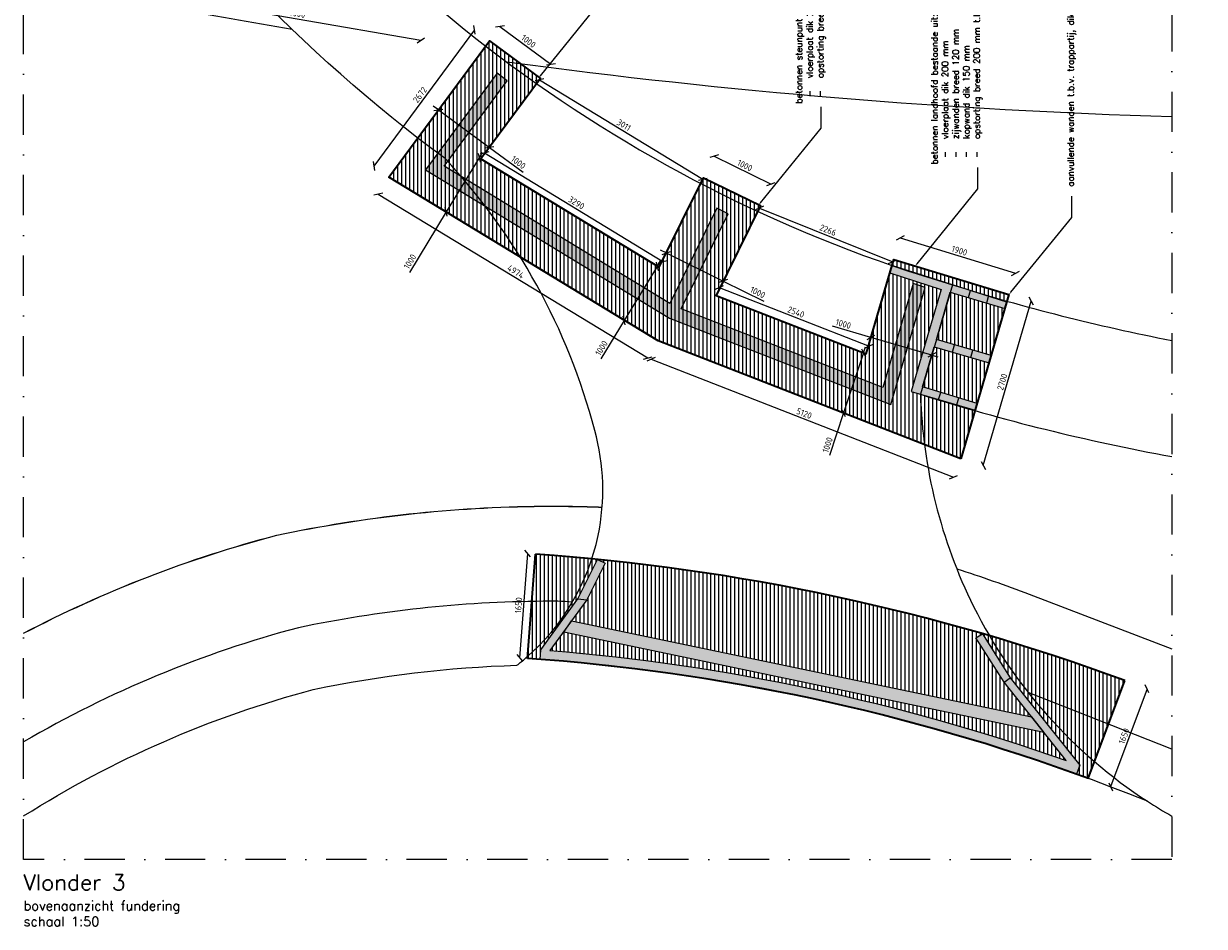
# Model space of a CAD drawing. Header units: metres. Extents: x -95462 to 707558, y 0 to 358316.
# Tile 12 of 50: x -5844 to 12778, y 251074 to 265314. Entities that reach past the tile are written whole.
import ezdxf
from ezdxf import colors
from ezdxf.entities.mleader import LeaderData, LeaderLine
from ezdxf.math import Vec2, Vec3

# ---------------------------------------------------------------- set-up
doc = ezdxf.new("R2010")
doc.units = ezdxf.units.M
doc.header["$LTSCALE"] = 20
doc.linetypes.add('DASHDOT', pattern=[25.4, 12.7, -6.35, 0, -6.35])
for name, color, linetype, lineweight in [('B-WE-GW-WADI_BODEM-G', 252, 'Continuous', 18), ('B-WE-GW-WADI_INSTEEK-G', 252, 'Continuous', 18), ('B-WE-VH-VERHARDING_HALFVERHARDING-G', 253, 'Continuous', 18), ('N-WE-BC-BETONVORM_OPLEGGING-A', 254, 'Continuous', 25), ('N-WE-BC-BETONVORM_OPLEGGING-G', 3, 'Continuous', 25), ('N-WE-BC-BETONVORM_TALUDVLEUGELS-A', 253, 'Continuous', 25), ('N-WE-BC-BETONVORM_TALUDVLEUGELS-G', 3, 'Continuous', 25), ('N-WE-BC-BETONVORM_VLOERPLAAT-A', 253, 'Continuous', 25), ('N-WE-BC-BETONVORM_VLOERPLAAT-G', 50, 'Continuous', 35), ('N-WE-HC-HOUTVORM-DEKDEEL-G', 1, 'Continuous', 18), ('X-XX-AL-BREEKLIJN-G', 7, 'DASHDOT', 18), ('X-XX-AL-M', 7, 'Continuous', 18)]:
    doc.layers.add(name, color=color, linetype=linetype, lineweight=lineweight)
doc.layers.add('tt00_tekst', color=7, linetype='Continuous')
doc.styles.add('NLCS-ISO', font='NLCS-ISO.ttf')
doc.styles.add('ROMANS', font='romans.shx')
doc.dimstyles.new('NLCS RODOR-DIM-050mm$0', dxfattribs={"dimscale": 50, "dimtxt": 2, "dimasz": 2, "dimexe": 1.25, "dimexo": 0.625, "dimtad": 1, "dimdec": 0, "dimzin": 1, "dimdsep": 46, "dimtxsty": 'NLCS-ISO', "dimblk": 'OBLIQUE', "dimcen": 0, "dimse1": 1, "dimse2": 1, "dimclrd": 256, "dimclre": 1, "dimclrt": 256, "dimadec": 0, "dimazin": 0, "dimtfac": 1, "dimtdec": 0, "dimtmove": 0, "dimatfit": 0, "dimfxl": 1, "dimtolj": 1, "dimtzin": 0, "dimlwd": -1, "dimlwe": -1, "dimarcsym": 0})
pattern_1 = [(90, (-404816.3707591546, 175289.4149446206), (-62.50000000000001, 0), [])]

# ---------------------------------------------------------------- blocks, each defined once
blk = doc.blocks.new('_Oblique')
at = {"color": 0, "linetype": 'ByBlock', "lineweight": -2}
blk.add_line((-0.5, -0.5), (0.5, 0.5), dxfattribs=at)
blk = doc.blocks.new('*D94')
at = {"layer": 'Defpoints', "color": 0, "transparency": 16777216}
for p in [(-3461.19027100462, 266063.9565049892), (479.8473003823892, 265379.6613747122), (422.6415216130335, 265050.1980869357)]:
    blk.add_point(p, dxfattribs=at)
at = {"layer": 'X-XX-AL-M', "transparency": 16777216}
blk.add_line((-3518.396049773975, 265734.4932172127), (422.6415216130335, 265050.1980869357), dxfattribs=at)
at = {"layer": 'X-XX-AL-M', "transparency": 16777216, "xscale": 100, "yscale": 100, "zscale": 100}
for p, rotation in [((-3518.396049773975, 265734.4932172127), 170.1497545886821), ((422.6415216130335, 265050.1980869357), 350.1497545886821)]:
    blk.add_blockref('_Oblique', p, dxfattribs=dict(at, rotation=rotation))
at = {"layer": 'X-XX-AL-M', "transparency": 16777216, "insert": (-1533.977535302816, 265472.3978852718), "char_height": 100, "attachment_point": 5, "rotation": 350.14975458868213, "style": 'NLCS-ISO'}
blk.add_mtext('\\A1;4000', dxfattribs=at)
blk = doc.blocks.new('*D96')
at = {"layer": 'Defpoints', "color": 0, "transparency": 16777216}
for p in [(1502.244156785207, 265042.2383871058), (-321.1409640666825, 263067.682259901), (-85.89515035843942, 262893.7880285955)]:
    blk.add_point(p, dxfattribs=at)
at = {"layer": 'X-XX-AL-M', "transparency": 16777216}
blk.add_line((1266.998343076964, 265216.1326184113), (-321.1409640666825, 263067.682259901), dxfattribs=at)
at = {"layer": 'X-XX-AL-M', "transparency": 16777216, "xscale": 100, "yscale": 100, "zscale": 100}
for p, rotation in [((1266.998343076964, 265216.1326184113), 53.52810527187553), ((-321.1409640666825, 263067.682259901), 233.5281052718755)]:
    blk.add_blockref('_Oblique', p, dxfattribs=dict(at, rotation=rotation))
at = {"layer": 'X-XX-AL-M', "transparency": 16777216, "insert": (407.5916204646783, 264190.2047466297), "char_height": 100, "attachment_point": 5, "rotation": 53.52810527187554, "style": 'NLCS-ISO'}
blk.add_mtext('\\A1;2672', dxfattribs=at)
blk = doc.blocks.new('*D97')
at = {"layer": 'Defpoints', "color": 0, "transparency": 16777216}
for p in [(-85.89515035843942, 262893.7880285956), (4163.908100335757, 260308.7672248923), (4000.045999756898, 260039.3760901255)]:
    blk.add_point(p, dxfattribs=at)
at = {"layer": 'X-XX-AL-M', "transparency": 16777216}
blk.add_line((-249.757250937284, 262624.3968938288), (4000.045999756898, 260039.3760901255), dxfattribs=at)
at = {"layer": 'X-XX-AL-M', "transparency": 16777216, "xscale": 100, "yscale": 100, "zscale": 100}
for p, rotation in [((-249.757250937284, 262624.3968938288), 148.6891744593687), ((4000.045999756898, 260039.3760901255), 328.6891744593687)]:
    blk.add_blockref('_Oblique', p, dxfattribs=dict(at, rotation=rotation))
at = {"layer": 'X-XX-AL-M', "transparency": 16777216, "insert": (1917.368418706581, 261401.3032952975), "char_height": 100, "attachment_point": 5, "rotation": 328.68917445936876, "style": 'NLCS-ISO'}
blk.add_mtext('\\A1;4974', dxfattribs=at)
blk = doc.blocks.new('*D98')
at = {"layer": 'Defpoints', "color": 0, "transparency": 16777216}
for p in [(4163.908100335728, 260308.7672248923), (8933.62924084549, 258448.7952569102), (8820.816331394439, 258159.4972844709)]:
    blk.add_point(p, dxfattribs=at)
at = {"layer": 'X-XX-AL-M', "transparency": 16777216}
blk.add_line((4051.095190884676, 260019.469252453), (8820.816331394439, 258159.4972844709), dxfattribs=at)
at = {"layer": 'X-XX-AL-M', "transparency": 16777216, "xscale": 100, "yscale": 100, "zscale": 100}
for p, rotation in [((4051.095190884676, 260019.469252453), 158.6965027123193), ((8820.816331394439, 258159.4972844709), 338.6965027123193)]:
    blk.add_blockref('_Oblique', p, dxfattribs=dict(at, rotation=rotation))
at = {"layer": 'X-XX-AL-M', "transparency": 16777216, "insert": (6465.474544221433, 259165.1813790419), "char_height": 100, "attachment_point": 5, "rotation": 338.69650271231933, "style": 'NLCS-ISO'}
blk.add_mtext('\\A1;5120', dxfattribs=at)
blk = doc.blocks.new('*D99')
at = {"layer": 'Defpoints', "color": 0, "transparency": 16777216}
for p in [(9695.166012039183, 261038.3001073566), (10046.11058861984, 260935.8503547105), (8938.651221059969, 258446.8369155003)]:
    blk.add_point(p, dxfattribs=at)
at = {"layer": 'X-XX-AL-M', "transparency": 16777216}
blk.add_line((9289.595797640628, 258344.3871628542), (10046.11058861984, 260935.8503547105), dxfattribs=at)
at = {"layer": 'X-XX-AL-M', "transparency": 16777216, "xscale": 100, "yscale": 100, "zscale": 100}
for p, rotation in [((10046.11058861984, 260935.8503547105), 73.72611657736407), ((9289.595797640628, 258344.3871628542), 253.7261165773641)]:
    blk.add_blockref('_Oblique', p, dxfattribs=dict(at, rotation=rotation))
at = {"layer": 'X-XX-AL-M', "transparency": 16777216, "insert": (9589.858626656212, 259662.8873797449), "char_height": 100, "attachment_point": 5, "rotation": 73.72611657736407, "style": 'NLCS-ISO'}
blk.add_mtext('\\A1;2700', dxfattribs=at)
blk = doc.blocks.new('*D100')
at = {"layer": 'Defpoints', "color": 0, "transparency": 16777216}
for p in [(7878.401893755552, 261595.4119639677), (9798.673050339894, 261375.8407124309), (9695.166012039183, 261038.3001073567)]:
    blk.add_point(p, dxfattribs=at)
at = {"layer": 'X-XX-AL-M', "transparency": 16777216}
blk.add_line((7981.908932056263, 261932.952569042), (9798.673050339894, 261375.8407124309), dxfattribs=at)
at = {"layer": 'X-XX-AL-M', "transparency": 16777216, "xscale": 100, "yscale": 100, "zscale": 100}
for p, rotation in [((7981.908932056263, 261932.952569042), 162.9518090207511), ((9798.673050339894, 261375.8407124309), 342.9518090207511)]:
    blk.add_blockref('_Oblique', p, dxfattribs=dict(at, rotation=rotation))
at = {"layer": 'X-XX-AL-M', "transparency": 16777216, "insert": (8914.111536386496, 261732.0763943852), "char_height": 100, "attachment_point": 5, "rotation": 342.9518090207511, "style": 'NLCS-ISO'}
blk.add_mtext('\\A1;1900', dxfattribs=at)
blk = doc.blocks.new('*D101')
at = {"layer": 'Defpoints', "color": 0, "transparency": 16777216}
for p in [(4878.849975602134, 262883.0886116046), (5943.514962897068, 262782.5541454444), (5776.504364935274, 262442.379845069)]:
    blk.add_point(p, dxfattribs=at)
at = {"layer": 'X-XX-AL-M', "transparency": 16777216}
blk.add_line((5045.860573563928, 263223.26291198), (5943.514962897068, 262782.5541454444), dxfattribs=at)
at = {"layer": 'X-XX-AL-M', "transparency": 16777216, "xscale": 100, "yscale": 100, "zscale": 100}
for p, rotation in [((5045.860573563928, 263223.26291198), 153.85099519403), ((5943.514962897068, 262782.5541454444), 333.8509951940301)]:
    blk.add_blockref('_Oblique', p, dxfattribs=dict(at, rotation=rotation))
at = {"layer": 'X-XX-AL-M', "transparency": 16777216, "insert": (5530.4952190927, 263075.8426699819), "char_height": 100, "attachment_point": 5, "rotation": 333.8509951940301, "style": 'NLCS-ISO'}
blk.add_mtext('\\A1;1000', dxfattribs=at)
blk = doc.blocks.new('*D15')
at = {"layer": 'Defpoints', "color": 0, "transparency": 16777216}
for p in [(1502.244156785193, 265042.2383871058), (2473.004737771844, 264673.2043802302), (2306.39269882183, 264447.8099874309)]:
    blk.add_point(p, dxfattribs=at)
at = {"layer": 'X-XX-AL-M', "transparency": 16777216}
blk.add_line((1668.856195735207, 265267.6327799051), (2473.004737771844, 264673.2043802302), dxfattribs=at)
at = {"layer": 'X-XX-AL-M', "transparency": 16777216, "xscale": 100, "yscale": 100, "zscale": 100}
for p, rotation in [((1668.856195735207, 265267.6327799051), 143.5281052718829), ((2473.004737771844, 264673.2043802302), 323.5281052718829)]:
    blk.add_blockref('_Oblique', p, dxfattribs=dict(at, rotation=rotation))
at = {"layer": 'X-XX-AL-M', "transparency": 16777216, "insert": (2119.227774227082, 265035.7556491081), "char_height": 100, "attachment_point": 5, "rotation": 323.52810527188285, "style": 'NLCS-ISO'}
blk.add_mtext('\\A1;1000', dxfattribs=at)
blk = doc.blocks.new('*D16')
at = {"layer": 'Defpoints', "color": 0, "transparency": 16777216}
for p in [(2306.392698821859, 264447.8099874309), (4865.759404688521, 262861.5672500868), (4878.849975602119, 262883.0886116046)]:
    blk.add_point(p, dxfattribs=at)
at = {"layer": 'X-XX-AL-M', "transparency": 16777216}
blk.add_line((2293.302127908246, 264426.288625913), (4865.759404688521, 262861.5672500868), dxfattribs=at)
at = {"layer": 'X-XX-AL-M', "transparency": 16777216, "xscale": 100, "yscale": 100, "zscale": 100}
for p, rotation in [((2293.302127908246, 264426.288625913), 148.6895477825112), ((4865.759404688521, 262861.5672500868), 328.6895477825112)]:
    blk.add_blockref('_Oblique', p, dxfattribs=dict(at, rotation=rotation))
at = {"layer": 'X-XX-AL-M', "transparency": 16777216, "insert": (3621.754358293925, 263713.3450164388), "char_height": 100, "attachment_point": 5, "rotation": 328.6895477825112, "style": 'NLCS-ISO'}
blk.add_mtext('\\A1;3011', dxfattribs=at)
blk = doc.blocks.new('*D17')
at = {"layer": 'Defpoints', "color": 0, "transparency": 16777216}
for p in [(1368.791567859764, 263179.4140243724), (4179.972230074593, 261469.4618063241), (4236.873711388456, 261563.0084810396)]:
    blk.add_point(p, dxfattribs=at)
at = {"layer": 'X-XX-AL-M', "transparency": 16777216}
blk.add_line((1425.693049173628, 263272.9606990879), (4236.873711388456, 261563.0084810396), dxfattribs=at)
at = {"layer": 'X-XX-AL-M', "transparency": 16777216, "xscale": 100, "yscale": 100, "zscale": 100}
for p, rotation in [((1425.693049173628, 263272.9606990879), 148.689174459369), ((4236.873711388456, 261563.0084810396), 328.689174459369)]:
    blk.add_blockref('_Oblique', p, dxfattribs=dict(at, rotation=rotation))
at = {"layer": 'X-XX-AL-M', "transparency": 16777216, "insert": (2873.507424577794, 262487.4013933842), "char_height": 100, "attachment_point": 5, "rotation": 328.689174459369, "style": 'NLCS-ISO'}
blk.add_mtext('\\A1;3290', dxfattribs=at)
blk = doc.blocks.new('*D18')
at = {"layer": 'Defpoints', "color": 0, "transparency": 16777216}
for p in [(5776.504364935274, 262442.379845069), (7863.208566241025, 261557.7070895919), (7878.401893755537, 261595.4119639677)]:
    blk.add_point(p, dxfattribs=at)
at = {"layer": 'X-XX-AL-M', "transparency": 16777216}
blk.add_line((5761.311037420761, 262404.6749706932), (7863.208566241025, 261557.7070895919), dxfattribs=at)
at = {"layer": 'X-XX-AL-M', "transparency": 16777216, "xscale": 100, "yscale": 100, "zscale": 100}
for p, rotation in [((5761.311037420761, 262404.6749706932), 158.0528358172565), ((7863.208566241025, 261557.7070895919), 338.0528358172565)]:
    blk.add_blockref('_Oblique', p, dxfattribs=dict(at, rotation=rotation))
at = {"layer": 'X-XX-AL-M', "transparency": 16777216, "insert": (6842.627104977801, 262056.5527538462), "char_height": 100, "attachment_point": 5, "rotation": 338.0528358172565, "style": 'NLCS-ISO'}
blk.add_mtext('\\A1;2266', dxfattribs=at)
blk = doc.blocks.new('*D19')
at = {"layer": 'Defpoints', "color": 0, "transparency": 16777216}
for p in [(5076.403273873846, 261026.2785668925), (7491.145673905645, 260227.1070345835), (7442.923031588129, 260103.4446566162)]:
    blk.add_point(p, dxfattribs=at)
at = {"layer": 'X-XX-AL-M', "transparency": 16777216}
blk.add_line((5124.625916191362, 261149.9409448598), (7491.145673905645, 260227.1070345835), dxfattribs=at)
at = {"layer": 'X-XX-AL-M', "transparency": 16777216, "xscale": 100, "yscale": 100, "zscale": 100}
for p, rotation in [((5124.625916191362, 261149.9409448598), 158.6965027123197), ((7491.145673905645, 260227.1070345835), 338.6965027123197)]:
    blk.add_blockref('_Oblique', p, dxfattribs=dict(at, rotation=rotation))
at = {"layer": 'X-XX-AL-M', "transparency": 16777216, "insert": (6337.404578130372, 260764.2221003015), "char_height": 100, "attachment_point": 5, "rotation": 338.6965027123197, "style": 'NLCS-ISO'}
blk.add_mtext('\\A1;2540', dxfattribs=at)
blk = doc.blocks.new('*D20')
at = {"layer": 'Defpoints', "color": 0, "transparency": 16777216}
for p in [(698.2146662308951, 263954.5394431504), (564.6430258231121, 263773.8424240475), (1368.791567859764, 263179.4140243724)]:
    blk.add_point(p, dxfattribs=at)
at = {"layer": 'X-XX-AL-M', "transparency": 16777216}
for p, q in [((698.2146662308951, 263954.5394431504), (617.7998120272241, 264013.9822831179)), ((698.2146662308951, 263954.5394431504), (1502.363208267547, 263360.1110434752)), ((1502.363208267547, 263360.1110434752), (2032.266194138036, 262968.4055719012))]:
    blk.add_line(p, q, dxfattribs=at)
at = {"layer": 'X-XX-AL-M', "transparency": 16777216, "xscale": 100, "yscale": 100, "zscale": 100}
for p, rotation in [((698.2146662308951, 263954.5394431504), 323.5281052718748), ((1502.363208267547, 263360.1110434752), 143.5281052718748)]:
    blk.add_blockref('_Oblique', p, dxfattribs=dict(at, rotation=rotation))
at = {"layer": 'X-XX-AL-M', "transparency": 16777216, "insert": (1958.936034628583, 263123.6499363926), "char_height": 100, "attachment_point": 5, "rotation": 323.52810527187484, "style": 'NLCS-ISO'}
blk.add_mtext('\\A1;1000', dxfattribs=at)
blk = doc.blocks.new('*D21')
at = {"layer": 'Defpoints', "color": 0, "transparency": 16777216}
for p in [(4179.972230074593, 261469.4618063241), (5188.400645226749, 261252.8167379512), (5076.403273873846, 261026.2785668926)]:
    blk.add_point(p, dxfattribs=at)
at = {"layer": 'X-XX-AL-M', "transparency": 16777216}
for p, q in [((4291.969601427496, 261695.9999773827), (4202.326497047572, 261740.3183013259)), ((4291.969601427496, 261695.9999773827), (5188.400645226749, 261252.8167379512)), ((5188.400645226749, 261252.8167379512), (5832.121714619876, 260934.5698512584))]:
    blk.add_line(p, q, dxfattribs=at)
at = {"layer": 'X-XX-AL-M', "transparency": 16777216, "xscale": 100, "yscale": 100, "zscale": 100}
for p, rotation in [((4291.969601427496, 261695.9999773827), 333.6928385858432), ((5188.400645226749, 261252.8167379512), 153.6928385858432)]:
    blk.add_blockref('_Oblique', p, dxfattribs=dict(at, rotation=rotation))
at = {"layer": 'X-XX-AL-M', "transparency": 16777216, "insert": (5732.545157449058, 261074.4363385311), "char_height": 100, "attachment_point": 5, "rotation": 333.6928385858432, "style": 'NLCS-ISO'}
blk.add_mtext('\\A1;1000', dxfattribs=at)
blk = doc.blocks.new('*D22')
at = {"layer": 'Defpoints', "color": 0, "transparency": 16777216}
for p in [(7442.92303158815, 260103.4446566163), (8479.199358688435, 260084.6282968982), (8402.883867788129, 259823.2073861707)]:
    blk.add_point(p, dxfattribs=at)
at = {"layer": 'X-XX-AL-M', "transparency": 16777216}
for p, q in [((7519.238522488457, 260364.8655673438), (6915.125081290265, 260541.2218262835)), ((8479.199358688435, 260084.6282968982), (7519.238522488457, 260364.8655673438)), ((8479.199358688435, 260084.6282968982), (8575.19267127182, 260056.6053787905))]:
    blk.add_line(p, q, dxfattribs=at)
at = {"layer": 'X-XX-AL-M', "transparency": 16777216, "xscale": 100, "yscale": 100, "zscale": 100}
for p, rotation in [((7519.238522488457, 260364.8655673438), 343.7261165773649), ((8479.199358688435, 260084.6282968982), 163.7261165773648)]:
    blk.add_blockref('_Oblique', p, dxfattribs=dict(at, rotation=rotation))
at = {"layer": 'X-XX-AL-M', "transparency": 16777216, "insert": (7083.083587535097, 260576.8317291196), "char_height": 100, "attachment_point": 5, "rotation": 343.7261165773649, "style": 'NLCS-ISO'}
blk.add_mtext('\\A1;1000', dxfattribs=at)
blk = doc.blocks.new('*D23')
at = {"layer": 'Defpoints', "color": 0, "transparency": 16777216}
for p in [(1371.12924084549, 263177.9920918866), (820.0481515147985, 262342.7313927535), (851.4486956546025, 262323.6314356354)]:
    blk.add_point(p, dxfattribs=at)
at = {"layer": 'X-XX-AL-M', "transparency": 16777216}
for p, q in [((1339.728696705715, 263197.0920490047), (820.0481515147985, 262342.7313927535)), ((1339.728696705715, 263197.0920490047), (1391.696751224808, 263282.5281146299)), ((820.0481515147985, 262342.7313927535), (240.1433551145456, 261389.3613907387))]:
    blk.add_line(p, q, dxfattribs=at)
at = {"layer": 'X-XX-AL-M', "transparency": 16777216, "xscale": 100, "yscale": 100, "zscale": 100}
for p, rotation in [((1339.728696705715, 263197.0920490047), 238.6891744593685), ((820.0481515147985, 262342.7313927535), 58.68917445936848)]:
    blk.add_blockref('_Oblique', p, dxfattribs=dict(at, rotation=rotation))
at = {"layer": 'X-XX-AL-M', "transparency": 16777216, "insert": (249.3282342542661, 261560.8074842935), "char_height": 100, "attachment_point": 5, "rotation": 58.68917445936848, "style": 'NLCS-ISO'}
blk.add_mtext('\\A1;1000', dxfattribs=at)
blk = doc.blocks.new('*D24')
at = {"layer": 'Defpoints', "color": 0, "transparency": 16777216}
for p in [(4179.972230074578, 261464.8774470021), (3628.891140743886, 260629.6167478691), (3660.291684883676, 260610.5167907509)]:
    blk.add_point(p, dxfattribs=at)
at = {"layer": 'X-XX-AL-M', "transparency": 16777216}
for p, q in [((4148.571685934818, 261483.9774041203), (3628.891140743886, 260629.6167478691)), ((4148.571685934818, 261483.9774041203), (4200.539740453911, 261569.4134697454)), ((3628.891140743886, 260629.6167478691), (3260.337060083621, 260023.7096976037))]:
    blk.add_line(p, q, dxfattribs=at)
at = {"layer": 'X-XX-AL-M', "transparency": 16777216, "xscale": 100, "yscale": 100, "zscale": 100}
for p, rotation in [((4148.571685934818, 261483.9774041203), 238.6891744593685), ((3628.891140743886, 260629.6167478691), 58.68917445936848)]:
    blk.add_blockref('_Oblique', p, dxfattribs=dict(at, rotation=rotation))
at = {"layer": 'X-XX-AL-M', "transparency": 16777216, "insert": (3269.521939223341, 260195.1557911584), "char_height": 100, "attachment_point": 5, "rotation": 58.68917445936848, "style": 'NLCS-ISO'}
blk.add_mtext('\\A1;1000', dxfattribs=at)
blk = doc.blocks.new('*D25')
at = {"layer": 'Defpoints', "color": 0, "transparency": 16777216}
for p in [(7436.683963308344, 260110.2583887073), (7088.06067985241, 259172.2751219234), (7122.958409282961, 259160.7446833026)]:
    blk.add_point(p, dxfattribs=at)
at = {"layer": 'X-XX-AL-M', "transparency": 16777216}
for p, q in [((7401.786233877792, 260121.7888273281), (7433.158789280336, 260216.7401978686)), ((7401.786233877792, 260121.7888273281), (7088.06067985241, 259172.2751219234)), ((7088.06067985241, 259172.2751219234), (6865.568546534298, 258498.8861447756))]:
    blk.add_line(p, q, dxfattribs=at)
at = {"layer": 'X-XX-AL-M', "transparency": 16777216, "xscale": 100, "yscale": 100, "zscale": 100}
for p, rotation in [((7401.786233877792, 260121.7888273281), 251.7161062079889), ((7088.06067985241, 259172.2751219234), 71.71610620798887)]:
    blk.add_blockref('_Oblique', p, dxfattribs=dict(at, rotation=rotation))
at = {"layer": 'X-XX-AL-M', "transparency": 16777216, "insert": (6835.871548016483, 258667.9902939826), "char_height": 100, "attachment_point": 5, "rotation": 71.71610620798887, "style": 'NLCS-ISO'}
blk.add_mtext('\\A1;1000', dxfattribs=at)
blk = doc.blocks.new('*D28')
at = {"layer": 'Defpoints', "color": 0, "transparency": 16777216}
for p in [(2227.98219482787, 256946.4269112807), (1978.894853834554, 255310.6227986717), (2102.631347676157, 255301.1952664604)]:
    blk.add_point(p, dxfattribs=at)
at = {"layer": 'X-XX-AL-M', "transparency": 16777216}
blk.add_line((2104.245700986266, 256955.854443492), (1978.894853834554, 255310.6227986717), dxfattribs=at)
at = {"layer": 'X-XX-AL-M', "transparency": 16777216, "xscale": 100, "yscale": 100, "zscale": 100}
for p, rotation in [((2104.245700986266, 256955.854443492), 85.64302967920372), ((1978.894853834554, 255310.6227986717), 265.6430296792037)]:
    blk.add_blockref('_Oblique', p, dxfattribs=dict(at, rotation=rotation))
at = {"layer": 'X-XX-AL-M', "transparency": 16777216, "insert": (1960.555082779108, 256139.4112006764), "char_height": 100, "attachment_point": 5, "rotation": 85.64302967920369, "style": 'NLCS-ISO'}
blk.add_mtext('\\A1;1650', dxfattribs=at)
blk = doc.blocks.new('*D29')
at = {"layer": 'Defpoints', "color": 0, "transparency": 16777216}
for p in [(11520.96663640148, 254951.6460336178), (10947.0591095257, 253404.6390961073), (11299.34596374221, 253273.9479709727)]:
    blk.add_point(p, dxfattribs=at)
at = {"layer": 'X-XX-AL-M', "transparency": 16777216}
blk.add_line((11873.25349061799, 254820.9549084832), (11299.34596374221, 253273.9479709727), dxfattribs=at)
at = {"layer": 'X-XX-AL-M', "transparency": 16777216, "xscale": 100, "yscale": 100, "zscale": 100}
for p, rotation in [((11873.25349061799, 254820.9549084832), 69.64618951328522), ((11299.34596374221, 253273.9479709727), 249.6461895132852)]:
    blk.add_blockref('_Oblique', p, dxfattribs=dict(at, rotation=rotation))
at = {"layer": 'X-XX-AL-M', "transparency": 16777216, "insert": (11510.12275866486, 254075.7115170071), "char_height": 100, "attachment_point": 5, "rotation": 69.64618951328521, "style": 'NLCS-ISO'}
blk.add_mtext('\\A1;1650', dxfattribs=at)

msp = doc.modelspace()

# ---------------------------------------------------------------- hatches: boundary and pattern name
at = {"layer": 'N-WE-BC-BETONVORM_OPLEGGING-A'}
h = msp.add_hatch(color=256, dxfattribs=at)
h.dxf.hatch_style = 1
h.paths.add_polyline_path([(8373.400322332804, 261149.953660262), (8183.095307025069, 261211.7611852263), (7704.539675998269, 259572.0891885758), (4524.358582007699, 260812.2136138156), (5267.305873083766, 262314.9803170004), (5088.019664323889, 262403.6169648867), (4345.07237324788, 260900.8502617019), (786.9168805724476, 263065.1636260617), (1783.653325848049, 264413.5584196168), (1622.823617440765, 264532.4440995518), (495.9795369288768, 263008.0384269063), (4341.85954730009, 260668.7113454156), (7835.343521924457, 259306.4132000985)])
h = msp.add_hatch(color=256, dxfattribs=at)
h.dxf.hatch_style = 1
h.paths.add_polyline_path([(10246.58249319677, 254133.8880987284), (2674.178262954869, 255713.4928940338), (2796.139480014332, 255892.3568326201), (10052.26981877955, 254378.7268242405)])
at = {"layer": 'N-WE-BC-BETONVORM_TALUDVLEUGELS-A'}
h = msp.add_hatch(color=256, dxfattribs=at)
h.dxf.hatch_style = 1
h.paths.add_polyline_path([(9195.529659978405, 259323.4912953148), (8333.527654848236, 259582.3355757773), (8517.19813238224, 260215.0796829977), (9381.214743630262, 259962.851000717), (9414.84224535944, 260078.0429758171), (8550.825634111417, 260330.2716580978), (8769.441637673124, 261078.6093531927), (9631.130660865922, 260821.4909871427), (9660.508431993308, 260919.5795693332), (7850.288527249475, 261498.5162856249), (7816.661025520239, 261383.3243105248), (8625.384532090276, 261120.6659762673), (8155.872806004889, 259508.5152010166), (9162.773700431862, 259214.5749196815)])
h = msp.add_hatch(color=256, dxfattribs=at)
h.dxf.hatch_style = 1
edge = h.paths.add_edge_path()
edge.add_arc((-53.81963321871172, 223643.0388986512), 31730.54053010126, 70.0751502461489, 85.74208631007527)
edge.add_line((2302.053365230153, 255286.0012243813), (2313.448896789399, 255435.5677375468))
edge.add_line((2313.448896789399, 255435.5677375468), (2898.692512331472, 256239.4011172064))
edge.add_line((2898.692512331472, 256239.4011172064), (3208.807240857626, 256861.6059153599))
edge.add_line((3208.807240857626, 256861.6059153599), (3326.583270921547, 256802.9048547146))
edge.add_line((3326.583270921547, 256802.9048547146), (3039.087375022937, 256226.0817972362))
edge.add_line((3039.087375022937, 256226.0817972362), (2455.49413738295, 255424.4299344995))
edge.add_arc((-139.1906847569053, 223244.6384810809), 32284.22784134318, 70.57427599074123, 85.3901637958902, ccw=False)
edge.add_line((10598.04553699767, 253691.0360615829), (9617.60511466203, 254926.4149897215))
edge.add_line((9617.60511466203, 254926.4149897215), (9175.050601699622, 255626.1321906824))
edge.add_line((9175.050601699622, 255626.1321906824), (9276.468162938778, 255690.2763897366))
edge.add_line((9276.468162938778, 255690.2763897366), (9715.591203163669, 254995.9846458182))
edge.add_line((9715.591203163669, 254995.9846458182), (10811.71902200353, 253614.8367666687))
edge.add_line((10811.71902200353, 253614.8367666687), (10759.54657164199, 253474.202363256))
at = {"layer": 'N-WE-BC-BETONVORM_VLOERPLAAT-A'}
h = msp.add_hatch(dxfattribs=at)
h.set_pattern_fill('ANSI31', color=256, scale=500, angle=45)
h.set_pattern_definition(pattern_1)
h.paths.add_polyline_path([(-85.89515035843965, 262893.7880285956), (4163.908100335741, 260308.7672248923), (8938.651221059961, 258446.8369155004), (9162.773700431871, 259214.5749196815), (8155.87280600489, 259508.5152010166), (8625.384532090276, 261120.6659762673), (7816.511440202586, 261383.3728930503), (7442.923031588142, 260103.4446566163), (5076.403273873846, 261026.2785668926), (5776.504364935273, 262442.379845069), (4878.849975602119, 262883.0886116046), (4179.972230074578, 261469.4618063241), (1368.791567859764, 263179.4140243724), (2306.392698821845, 264447.8099874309), (1502.244156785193, 265042.2383871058)])
h = msp.add_hatch(dxfattribs=at)
h.set_pattern_fill('ANSI31', color=256, scale=500, angle=45)
h.set_pattern_definition(pattern_1)
h.paths.add_polyline_path([(-85.89515035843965, 262893.7880285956), (4163.908100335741, 260308.7672248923), (8938.651221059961, 258446.8369155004), (9162.773700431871, 259214.5749196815), (8155.87280600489, 259508.5152010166), (8625.384532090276, 261120.6659762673), (7816.511440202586, 261383.3728930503), (7442.923031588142, 260103.4446566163), (5076.403273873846, 261026.2785668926), (5776.504364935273, 262442.379845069), (4878.849975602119, 262883.0886116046), (4179.972230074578, 261469.4618063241), (1368.791567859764, 263179.4140243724), (2306.392698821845, 264447.8099874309), (1502.244156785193, 265042.2383871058)])
h = msp.add_hatch(dxfattribs=at)
h.set_pattern_fill('ANSI31', color=256, scale=500, angle=45)
h.set_pattern_definition(pattern_1)
h.paths.add_polyline_path([(7878.401893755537, 261595.4119639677), (7850.134168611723, 261498.5656519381), (9660.50843199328, 260919.5795693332), (9695.166012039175, 261038.3001073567)])
h = msp.add_hatch(dxfattribs=at)
h.set_pattern_fill('ANSI31', color=256, scale=500, angle=45)
h.set_pattern_definition([(90, (-378785.5291996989, 171369.6139811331), (-62.50000000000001, 0), [])])
h.paths.add_polyline_path([(9631.130660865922, 260821.4909871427), (8769.441637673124, 261078.6093531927), (8550.825634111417, 260330.2716580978), (9414.84224535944, 260078.0429758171)])
h = msp.add_hatch(dxfattribs=at)
h.set_pattern_fill('ANSI31', color=256, scale=500, angle=45)
h.set_pattern_definition(pattern_1)
h.paths.add_polyline_path([(8517.19813238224, 260215.0796829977), (8333.527654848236, 259582.3355757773), (9194.646602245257, 259323.7564622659), (9381.214743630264, 259962.851000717)])
h = msp.add_hatch(dxfattribs=at)
h.set_pattern_fill('ANSI31', color=256, scale=500, angle=45)
h.set_pattern_definition(pattern_1)
h.paths.add_polyline_path([(2227.937220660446, 256945.8366246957), (2102.584064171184, 255300.5746697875, -0.001555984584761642), (2302.053365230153, 255286.0012243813), (2313.448896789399, 255435.5677375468), (2898.692512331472, 256239.4011172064), (3209.262493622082, 256862.5193207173, 0.007288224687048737)])
h = msp.add_hatch(dxfattribs=at)
h.set_pattern_fill('ANSI31', color=256, scale=500, angle=45)
h.set_pattern_definition(pattern_1)
h.paths.add_polyline_path([(3209.262493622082, 256862.5193207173), (3208.807240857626, 256861.6059153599), (3326.583270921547, 256802.9048547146), (3039.087375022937, 256226.0817972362), (2796.139480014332, 255892.3568326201), (10052.26981877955, 254378.7268242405), (9617.60511466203, 254926.4149897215), (9175.050601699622, 255626.1321906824), (9276.468162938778, 255690.2763897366, 0.04582306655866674)])
h = msp.add_hatch(dxfattribs=at)
h.set_pattern_fill('ANSI31', color=256, scale=500, angle=45)
h.set_pattern_definition(pattern_1)
h.paths.add_polyline_path([(10246.58249319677, 254133.8880987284), (2667.01622775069, 255714.9868957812), (2455.49413738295, 255424.4299344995, -0.06473671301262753), (10598.04553699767, 253691.0360615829)])
h = msp.add_hatch(dxfattribs=at)
h.set_pattern_fill('ANSI31', color=256, scale=500, angle=45)
h.set_pattern_definition(pattern_1)
h.paths.add_polyline_path([(9276.468162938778, 255690.2763897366), (9715.591203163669, 254995.9846458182), (10811.71902200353, 253614.8367666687), (10759.54436710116, 253474.1964207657, -0.00155600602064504), (10947.48139794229, 253405.7774033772), (11521.38079226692, 254952.7624190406, 0.01749099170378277)])

# ---------------------------------------------------------------- linework, layer by layer
at = {"layer": 'B-WE-GW-WADI_BODEM-G'}
for points in [[(-1605.906037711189, 265219.7397375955, -0.004819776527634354), (-3538.305500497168, 265565.8633030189, -0.1298597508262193), (-5843.519434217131, 266665.6519847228, -0.1298597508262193)], [(12263.18898037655, 263840.6741427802, -0.02584336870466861), (1779.257681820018, 264705.4077539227)], [(-5843.519434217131, 255698.1697924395, -0.05632783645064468), (-1852.823454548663, 257244.700681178, -0.05031643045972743), (2340.133719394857, 257701.520071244, -0.01118791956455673), (3280.117925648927, 257687.9823026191)], [(-5843.519434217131, 255696.4766827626, -0.05633769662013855), (-1852.476828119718, 257243.2408344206, -0.05031599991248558), (2340.145678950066, 257700.0201189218, -0.01118718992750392), (3280.001510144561, 257686.4855708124)], [(8871.298836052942, 256713.6673480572, -0.01443907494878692), (10016.28984256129, 256312.9780701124), (12263.18898037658, 255453.0954903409)]]:
    msp.add_lwpolyline(points, format="xyb", dxfattribs=at)
at = {"layer": 'B-WE-GW-WADI_INSTEEK-G', "ltscale": 150, "flags": 128}
msp.add_lwpolyline([(2811.173656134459, 256189.1425110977, 0.03146906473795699), (2352.094027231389, 256201.5677549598, 0.04985189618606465), (-1506.119481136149, 255784.8361501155, 0.06717597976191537), (-5843.519434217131, 253984.7690675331, 0.06717597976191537)], format="xyb", dxfattribs=at)
msp.add_lwpolyline([(12263.18898037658, 253866.6343905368), (9999.850491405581, 254764.595740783)], dxfattribs=at)
at = {"layer": 'B-WE-VH-VERHARDING_HALFVERHARDING-G'}
for points in [[(8804.376612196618, 261194.7508826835, 0.02859199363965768), (12263.18898037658, 260316.6190023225, 0.02859199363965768)], [(-5843.519434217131, 252815.3155533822, -0.0757188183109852), (-1274.884765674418, 254811.570574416, -0.04376161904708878), (1936.289052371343, 255193.3683355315, 0.01247450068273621), (2071.584382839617, 255303.7579369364)], [(11881.58820787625, 253047.295013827, 0.01424294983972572), (12263.18898037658, 252814.2399934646, 0.01424294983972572)]]:
    msp.add_lwpolyline(points, format="xyb", dxfattribs=at)
msp.add_arc((18205.63332157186, 290973.8014664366), 33027.79981657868, 252.5470481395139, 259.6347542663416, dxfattribs=at)
at = {"layer": 'N-WE-BC-BETONVORM_OPLEGGING-G'}
msp.add_line((-85.89515035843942, 262893.7880285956), (1502.244156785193, 265042.2383871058), dxfattribs=at)
at = {"layer": 'N-WE-BC-BETONVORM_OPLEGGING-G', "flags": 128}
for points in [[(8373.400322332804, 261149.953660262), (8183.095307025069, 261211.7611852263), (7704.539675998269, 259572.0891885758), (4524.358582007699, 260812.2136138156), (5267.305873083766, 262314.9803170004), (5088.019664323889, 262403.6169648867), (4345.07237324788, 260900.8502617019), (786.9168805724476, 263065.1636260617), (1783.653325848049, 264413.5584196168), (1622.823617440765, 264532.4440995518), (495.9795369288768, 263008.0384269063), (4341.85954730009, 260668.7113454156), (7835.343521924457, 259306.4132000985)], [(10246.58249319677, 254133.8880987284), (2674.178262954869, 255713.4928940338), (2796.139480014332, 255892.3568326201), (10052.26981877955, 254378.7268242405)]]:
    msp.add_lwpolyline(points, close=True, dxfattribs=at)
at = {"layer": 'N-WE-BC-BETONVORM_TALUDVLEUGELS-G'}
for p, q in [((9056.854038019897, 260992.8487077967), (9088.837479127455, 261102.408905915)), ((9344.334169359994, 260907.0678522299), (9374.672955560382, 261010.9942376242)), ((8805.254868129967, 260130.988509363), (8838.882369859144, 260246.1804844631)), ((9093.234805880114, 260046.91975504), (9126.862307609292, 260162.1117301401)), ((8586.996040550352, 259383.3366131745), (8619.978598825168, 259496.3193159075)), ((8874.9759783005, 259299.2678588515), (8907.312600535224, 259410.0378890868)), ((2898.692512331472, 256239.4011172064), (3039.087375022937, 256226.0817972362)), ((9617.60511466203, 254926.4149897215), (9715.591203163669, 254995.9846458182))]:
    msp.add_line(p, q, dxfattribs=at)
at = {"layer": 'N-WE-BC-BETONVORM_TALUDVLEUGELS-G', "flags": 128}
msp.add_lwpolyline([(9195.529659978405, 259323.4912953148), (8333.527654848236, 259582.3355757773), (8517.19813238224, 260215.0796829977), (9381.214743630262, 259962.851000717), (9414.84224535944, 260078.0429758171), (8550.825634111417, 260330.2716580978), (8769.441637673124, 261078.6093531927), (9631.130660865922, 260821.4909871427), (9660.508431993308, 260919.5795693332), (7850.288527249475, 261498.5162856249), (7816.661025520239, 261383.3243105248), (8625.384532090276, 261120.6659762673), (8155.872806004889, 259508.5152010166), (9162.773700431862, 259214.5749196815)], close=True, dxfattribs=at)
msp.add_lwpolyline([(10759.54657164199, 253474.202363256, 0.06846658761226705), (2302.053365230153, 255286.0012243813), (2313.448896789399, 255435.5677375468), (2898.692512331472, 256239.4011172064), (3208.807240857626, 256861.6059153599), (3326.583270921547, 256802.9048547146), (3039.087375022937, 256226.0817972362), (2455.49413738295, 255424.4299344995, -0.06473671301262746), (10598.04553699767, 253691.0360615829), (9617.60511466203, 254926.4149897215), (9175.050601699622, 255626.1321906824), (9276.468162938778, 255690.2763897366), (9715.591203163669, 254995.9846458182), (10811.71902200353, 253614.8367666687), (10759.54657164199, 253474.202363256)], format="xyb", dxfattribs=at)
at = {"layer": 'N-WE-BC-BETONVORM_VLOERPLAAT-G'}
for p, q in [((2102.631347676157, 255301.1952664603), (2227.98219482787, 256946.4269112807)), ((10947.0591095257, 253404.6390961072), (11520.96663640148, 254951.6460336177))]:
    msp.add_line(p, q, dxfattribs=at)
at = {"layer": 'N-WE-BC-BETONVORM_VLOERPLAAT-G', "flags": 128}
msp.add_lwpolyline([(8938.651221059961, 258446.8369155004), (4163.908100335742, 260308.7672248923), (-85.89515035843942, 262893.7880285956), (1502.244156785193, 265042.2383871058), (2306.392698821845, 264447.8099874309), (1368.791567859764, 263179.4140243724), (4179.972230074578, 261469.4618063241), (4878.849975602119, 262883.0886116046), (5776.504364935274, 262442.379845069), (5076.403273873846, 261026.2785668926), (7442.923031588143, 260103.4446566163), (7878.401893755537, 261595.4119639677), (9695.166012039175, 261038.3001073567), (8938.651221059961, 258446.8369155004)], dxfattribs=at)
at = {"layer": 'N-WE-BC-BETONVORM_VLOERPLAAT-G'}
for centre, radius, start, end in [((-147.5001059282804, 223215.9361777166), 33814.03438349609, 69.8127178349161, 85.97157469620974), ((-139.1906847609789, 223244.6384810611), 32134.22784136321, 69.81751375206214, 85.99963479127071)]:
    msp.add_arc(centre, radius, start, end, dxfattribs=at)
at = {"layer": 'N-WE-HC-HOUTVORM-DEKDEEL-G', "ltscale": 2.5}
msp.add_lwpolyline([(2070.207384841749, 255302.8224460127, 0.1650509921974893), (3215.756149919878, 257238.7141186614, 0.1201652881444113), (3162.679542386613, 258896.23224156, 0.1242375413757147), (802.8957368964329, 263183.6905851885, -0.08681458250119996), (-5003.164094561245, 269287.0880291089), (-3514.142560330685, 270298.6843659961, 0.1764588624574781), (8803.002002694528, 261193.8235742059), (8299.016102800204, 259467.4053674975, 0.1072646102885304), (9137.514182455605, 256120.0942727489, 0.1335329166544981), (11880.21120987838, 253046.3595229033, 0.07879974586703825)], format="xyb", close=True, dxfattribs=at)
at = {"layer": 'X-XX-AL-BREEKLIJN-G', "ltscale": 2.5}
msp.add_lwpolyline([(-5843.519434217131, 273129.923723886), (12263.18898037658, 273129.923723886), (12263.18898037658, 252130.3506823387), (-5843.519434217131, 252130.3506823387)], close=True, dxfattribs=at)

# ---------------------------------------------------------------- texts
at = {"layer": 'tt00_tekst', "insert": (-5843.519434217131, 251893.2485656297), "char_height": 250, "width": 5688.913182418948, "attachment_point": 1, "style": 'ROMANS'}
msp.add_mtext('{\\C4;Vlonder 3\\P\\H0.6x;\\C3;bovenaanzicht fundering\\Pschaal 1:50}', dxfattribs=at)

# ---------------------------------------------------------------- dimensions: what is measured, and where the dimension line sits
at = {"layer": 'X-XX-AL-M'}
for p1, p2, distance, picture, middle in [((-3461.190271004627, 266063.9565049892), (479.8473003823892, 265379.6613747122), -334.3928215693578, '*D94', (-1533.977535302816, 265472.3978852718)), ((1502.244156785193, 265042.2383871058), (-85.89515035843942, 262893.7880285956), -292.5402477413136, '*D96', (407.5916204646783, 264190.2047466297)), ((1502.244156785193, 265042.2383871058), (2306.392698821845, 264447.8099874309), 280.2895000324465, '*D15', (2119.227774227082, 265035.7556491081)), ((2306.392698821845, 264447.8099874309), (4878.849975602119, 262883.0886116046), -25.189919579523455, '*D16', (3621.754358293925, 263713.3450164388)), ((1368.791567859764, 263179.4140243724), (4179.972230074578, 261469.4618063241), 109.49319123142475, '*D17', (2873.507424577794, 262487.4013933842)), ((4878.849975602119, 262883.0886116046), (5776.504364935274, 262442.379845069), 378.9605447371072, '*D101', (5530.4952190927, 263075.8426699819)), ((-85.89515035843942, 262893.7880285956), (4163.908100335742, 260308.7672248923), -315.3131324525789, '*D97', (1917.368418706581, 261401.3032952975)), ((5776.504364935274, 262442.379845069), (7878.401893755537, 261595.4119639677), -40.650888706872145, '*D18', (6842.627104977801, 262056.5527538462)), ((7878.401893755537, 261595.4119639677), (9695.166012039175, 261038.3001073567), 353.0543400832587, '*D100', (8914.111536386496, 261732.0763943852)), ((5076.403273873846, 261026.2785668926), (7442.923031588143, 260103.4446566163), 132.73208714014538, '*D19', (6337.404578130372, 260764.2221003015)), ((8938.651221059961, 258446.8369155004), (9695.166012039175, 261038.3001073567), -365.5927346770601, '*D99', (9589.858626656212, 259662.8873797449)), ((4163.908100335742, 260308.7672248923), (8933.629240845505, 258448.7952569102), -310.51581182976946, '*D98', (6465.474544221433, 259165.1813790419)), ((2227.98219482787, 256946.4269112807), (2102.631347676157, 255301.1952664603), -124.09511784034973, '*D28', (1960.555082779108, 256139.4112006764)), ((11520.96663640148, 254951.6460336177), (10947.0591095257, 253404.6390961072), 375.74751874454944, '*D29', (11510.12275866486, 254075.7115170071))]:
    dim = msp.add_aligned_dim(p1=p1, p2=p2, distance=distance, dimstyle='NLCS RODOR-DIM-050mm$0', dxfattribs=at)
    dim.commit()
    dim.dimension.update_dxf_attribs({"geometry": picture, "text_midpoint": middle})
for base, p1, p2, angle, picture, middle in [((698.2146662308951, 263954.5394431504), (1368.791567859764, 263179.4140243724), (564.6430258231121, 263773.8424240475), 143.52810527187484, '*D20', (1910.63872715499, 263058.312867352)), ((820.0481515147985, 262342.7313927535), (1371.129240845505, 263177.9920918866), (851.4486956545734, 262323.6314356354), 238.68917445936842, '*D23', (318.7450375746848, 261518.5834399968)), ((5188.400645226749, 261252.8167379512), (4179.972230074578, 261469.4618063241), (5076.403273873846, 261026.2785668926), 333.69283858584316, '*D21', (5696.536519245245, 261001.6013162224)), ((3628.891140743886, 260629.6167478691), (4179.972230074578, 261464.8774470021), (3660.291684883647, 260610.5167907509), 238.68917445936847, '*D24', (3338.938742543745, 260152.9317468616)), ((8479.199358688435, 260084.6282968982), (7442.923031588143, 260103.4446566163), (8402.883867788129, 259823.2073861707), 343.72611657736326, '*D22', (7060.314966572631, 260498.8371626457)), ((7088.06067985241, 259172.2751219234), (7436.683963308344, 260110.2583887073), (7122.958409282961, 259160.7446833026), 251.7161062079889, '*D25', (6913.019536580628, 258642.5000927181))]:
    dim = msp.add_linear_dim(base=base, p1=p1, p2=p2, angle=angle, dimstyle='NLCS RODOR-DIM-050mm$0', dxfattribs=at)
    dim.commit()
    dim.dimension.update_dxf_attribs({"geometry": picture, "text_midpoint": middle, "dimtype": 161})

# ---------------------------------------------------------------- leaders
ml = msp.add_multileader_mtext('Standard')
ml.set_content('betonnen steunpunt bestaande uit:\\P\\pxi-3,l4,t4;-^Ivloerplaat dik 200 mm\\P-^Iopstorting breed 200 mm t.b.v. oplegging', color=2, style='ROMANS')
ml.set_leader_properties(color=1)
ml.build(insert=Vec2(0, 0))
ml.multileader.update_dxf_attribs({"has_dogleg": 0, "text_left_attachment_type": 3, "text_right_attachment_type": 3, "dogleg_length": 0.36, "arrow_head_size": 50, "scale": 50})
ctx = ml.context
ctx.base_point, ctx.scale, ctx.char_height, ctx.arrow_head_size, ctx.landing_gap_size, ctx.plane_origin, ctx.plane_x_axis, ctx.plane_y_axis = Vec3(3264.8705506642, 266008.9583077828), 50, 100, 50, 50, Vec3(3536.160628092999, 265202.2117523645), Vec3(6.123233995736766e-17, 1), Vec3(-1, 6.123233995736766e-17)
ctx.left_attachment, ctx.right_attachment = 3, 3
notes = []
notes.append((ctx, [(0, (1, 1, 0), (3264.8705506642, 265990.9583077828), (6.123233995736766e-17, 1), 18, [(0, [(2275.103003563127, 264453.2429186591), (3264.8705506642, 265672.0999500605)], 0, [])])]))
ctx.mtext.insert, ctx.mtext.text_direction, ctx.mtext.rotation, ctx.mtext.flow_direction = Vec3(2864.8705506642, 266058.9583077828), Vec3(6.123233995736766e-17, 1), 1.570796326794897, 5
ml = msp.add_multileader_mtext('Standard')
ml.set_content('betonnen steunpunt bestaande uit:\\P\\pxi-3,l4,t4;-^Ivloerplaat dik 200 mm\\P-^Iopstorting breed 200 mm t.b.v. oplegging', color=2, style='ROMANS')
ml.set_leader_properties(color=1)
ml.build(insert=Vec2(0, 0))
ml.multileader.update_dxf_attribs({"has_dogleg": 0, "text_left_attachment_type": 3, "text_right_attachment_type": 3, "dogleg_length": 0.36, "arrow_head_size": 50, "scale": 50})
ctx = ml.context
ctx.base_point, ctx.scale, ctx.char_height, ctx.arrow_head_size, ctx.landing_gap_size, ctx.plane_origin, ctx.plane_x_axis, ctx.plane_y_axis = Vec3(6734.982216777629, 264003.5281654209), 50, 100, 50, 50, Vec3(7006.272294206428, 263196.7816100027), Vec3(6.123233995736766e-17, 1), Vec3(-1, 6.123233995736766e-17)
ctx.left_attachment, ctx.right_attachment = 3, 3
notes.append((ctx, [(0, (1, 1, 0), (6734.982216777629, 263985.5281654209), (6.123233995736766e-17, 1), 18, [(0, [(5745.214669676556, 262447.8127762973), (6734.982216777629, 263666.6698076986)], 0, [])])]))
ctx.mtext.insert, ctx.mtext.text_direction, ctx.mtext.rotation, ctx.mtext.flow_direction = Vec3(6334.982216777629, 264053.5281654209), Vec3(6.123233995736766e-17, 1), 1.570796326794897, 5
ml = msp.add_multileader_mtext('Standard')
ml.set_content('\\pxi-3,l4,t4;aanvullende wanden t.b.v. trappartij, dik 120 mm', color=2, style='ROMANS')
ml.set_leader_properties(color=1)
ml.build(insert=Vec2(0, 0))
ml.multileader.update_dxf_attribs({"has_dogleg": 0, "text_left_attachment_type": 3, "text_right_attachment_type": 3, "dogleg_length": 0.36, "arrow_head_size": 50, "scale": 50})
ctx = ml.context
ctx.base_point, ctx.scale, ctx.char_height, ctx.arrow_head_size, ctx.landing_gap_size, ctx.plane_origin, ctx.plane_x_axis, ctx.plane_y_axis = Vec3(10684.93355914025, 262594.0154964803), 50, 100, 50, 50, Vec3(10956.22363656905, 261787.2689410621), Vec3(6.123233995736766e-17, 1), Vec3(-1, 6.123233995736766e-17)
ctx.left_attachment, ctx.right_attachment = 3, 3
notes.append((ctx, [(0, (1, 1, 0), (10684.93355914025, 262576.0154964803), (6.123233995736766e-17, 1), 18, [(0, [(9695.166012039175, 261038.3001073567), (10684.93355914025, 262257.157138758)], 0, [])])]))
ctx.mtext.insert, ctx.mtext.text_direction, ctx.mtext.rotation, ctx.mtext.flow_direction = Vec3(10618.26689247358, 262644.0154964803), Vec3(6.123233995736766e-17, 1), 1.570796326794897, 5
ml = msp.add_multileader_mtext('Standard')
ml.set_content('betonnen landhoofd bestaande uit:\\P\\pxi-3,l4,t4;-^Ivloerplaat dik 200 mm\\P-^Izijwanden breed 120 mm\\P-^Ikopwand dik 150 mm\\P-^Iopstorting breed 200 mm t.b.v. oplegging', color=2, style='ROMANS')
ml.set_leader_properties(color=1)
ml.build(insert=Vec2(0, 0))
ml.multileader.update_dxf_attribs({"has_dogleg": 0, "text_left_attachment_type": 3, "text_right_attachment_type": 3, "dogleg_length": 0.36, "arrow_head_size": 50, "scale": 50})
ctx = ml.context
ctx.base_point, ctx.scale, ctx.char_height, ctx.arrow_head_size, ctx.landing_gap_size, ctx.plane_origin, ctx.plane_x_axis, ctx.plane_y_axis = Vec3(9204.60709268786, 263043.7964626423), 50, 100, 50, 50, Vec3(9475.89717011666, 262237.049907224), Vec3(6.123233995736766e-17, 1), Vec3(-1, 6.123233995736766e-17)
ctx.left_attachment, ctx.right_attachment = 3, 3
notes.append((ctx, [(0, (1, 1, 0), (9204.60709268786, 263025.7964626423), (6.123233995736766e-17, 1), 18, [(0, [(8214.839545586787, 261488.0810735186), (9204.60709268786, 262706.93810492)], 0, [])])]))
ctx.mtext.insert, ctx.mtext.text_direction, ctx.mtext.rotation, ctx.mtext.flow_direction = Vec3(8471.273759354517, 263093.7964626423), Vec3(6.123233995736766e-17, 1), 1.570796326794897, 5
for ctx, leaders in notes:
    for number, flags, end, landing, length, lines in leaders:
        leader = LeaderData()
        leader.index, (leader.has_last_leader_line, leader.has_dogleg_vector, leader.attachment_direction) = number, flags
        leader.last_leader_point, leader.dogleg_vector, leader.dogleg_length = Vec3(end), Vec3(landing), length
        for number, points, colour, breaks in lines:
            line = LeaderLine()
            line.index, line.vertices, line.color, line.breaks = number, Vec3.list(points), colors.encode_raw_color(colour), breaks
            leader.lines.append(line)
        ctx.leaders.append(leader)

doc.saveas('drawing.dxf')
